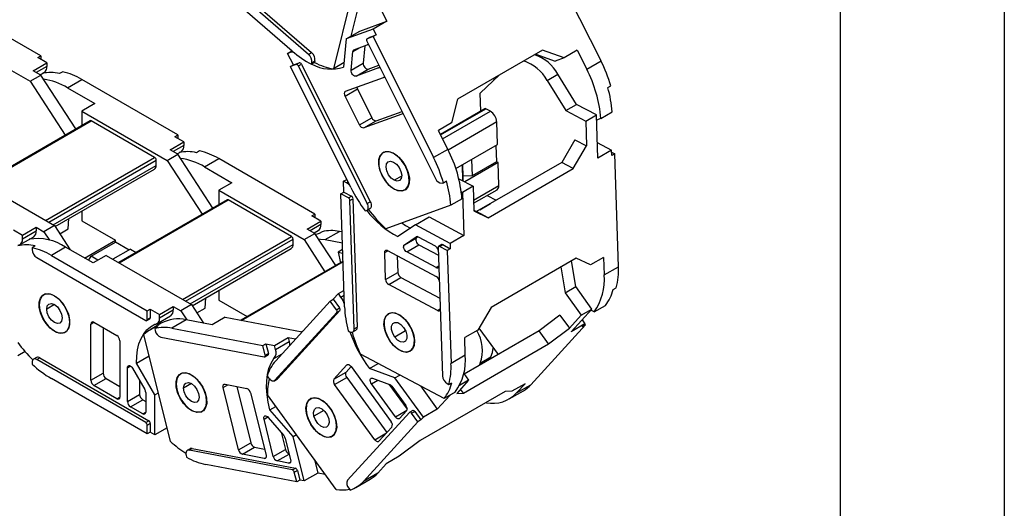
# Model space of a CAD drawing. Header units: millimetres. Extents: x 0 to 1676, y 0 to 1295.
# Tile 10 of 12: x 1448 to 1676, y 836 to 949. Entities that reach past the tile are written whole.
import ezdxf

# ---------------------------------------------------------------- set-up
doc = ezdxf.new("R2010")
doc.units = ezdxf.units.MM
doc.header["$LTSCALE"] = 6
doc.layers.add('TEXT', color=140, linetype='Continuous', lineweight=25)

msp = doc.modelspace()

# ---------------------------------------------------------------- linework, layer by layer
at = {"color": 7, "linetype": 'Continuous'}
msp.add_line((1676.41, 1295.42), (1676.41, 0.02), dxfattribs=at)
for p, q in [((1582.75, 939.8), (1568.69, 967.87)), ((1490.98, 962.97), (1515.54, 941.72)), ((1511.03, 942.08), (1489.42, 960.78)), ((1514.84, 941.31), (1490.27, 962.56)), ((1524.73, 945.56), (1527.93, 958.54)), ((1527.67, 959.69), (1533.02, 949)), ((1525.31, 957.03), (1520.62, 937.97)), ((1452.65, 940.98), (1430.38, 953.84)), ((1526.77, 946.73), (1533.02, 949)), ((1533.02, 949), (1529.84, 947.16)), ((1529.84, 947.16), (1523.59, 944.9)), ((1523.59, 944.9), (1526.77, 946.73)), ((1529.84, 947.16), (1530.51, 945.82)), ((1430.38, 946.49), (1450.18, 935.06)), ((1523.59, 944.9), (1522.97, 938.37)), ((1529.11, 945.32), (1528.41, 944.91)), ((1529.8, 945.42), (1528.43, 944.92)), ((1528.43, 944.92), (1529.14, 945.33)), ((1529.11, 945.32), (1529.14, 945.33)), ((1529.14, 945.33), (1530.51, 945.82)), ((1530.51, 945.82), (1529.8, 945.42)), ((1529.8, 945.42), (1543.86, 917.35)), ((1509.97, 941.55), (1510.98, 942.13)), ((1525.12, 941.98), (1526.55, 942.81)), ((1525.37, 942.39), (1528.44, 943.5)), ((1527.92, 943.31), (1527.53, 939.26)), ((1528.38, 944.38), (1544.35, 912.48)), ((1569.19, 942.31), (1549.39, 930.88)), ((1574.2, 940.49), (1569.19, 942.31)), ((1577.24, 942.25), (1574.2, 940.49)), ((1577.24, 942.25), (1579.43, 937.88)), ((1451.94, 940.57), (1452.65, 940.98)), ((1454.07, 939.35), (1451.94, 940.57)), ((1452.65, 940.98), (1452.65, 940.17)), ((1510.52, 941.75), (1509.97, 941.55)), ((1511.31, 938.87), (1509.97, 941.55)), ((1510.52, 941.75), (1511.06, 942.06)), ((1514.84, 941.31), (1515.54, 941.72)), ((1524.71, 937.63), (1525.12, 941.98)), ((1567.58, 941.38), (1572.11, 939.74)), ((1574.2, 940.49), (1572.11, 939.74)), ((1450.88, 937.51), (1454.07, 939.35)), ((1454.07, 938.53), (1451.59, 937.1)), ((1454.07, 939.35), (1454.07, 938.53)), ((1511.98, 938.96), (1510.6, 938.47)), ((1510.6, 938.47), (1511.31, 938.87)), ((1524.66, 910.4), (1510.6, 938.47)), ((1511.31, 938.87), (1512.68, 939.37)), ((1511.98, 938.96), (1512.68, 939.37)), ((1512.47, 938.62), (1513.18, 939.02)), ((1528.45, 906.72), (1512.47, 938.62)), ((1513.18, 939.02), (1529.15, 907.13)), ((1516.23, 939.42), (1515.52, 939.01)), ((1515.52, 939.01), (1515.61, 939.38)), ((1515.61, 939.38), (1516.32, 939.79)), ((1516.32, 939.79), (1516.23, 939.42)), ((1523.07, 939.39), (1520.62, 937.97)), ((1524.71, 937.63), (1527.53, 939.26)), ((1531.11, 938.15), (1525.86, 936.25)), ((1525.86, 936.25), (1528.68, 937.88)), ((1528.68, 937.88), (1531.18, 938.78)), ((1531.11, 938.15), (1531.22, 938.21)), ((1579.43, 937.88), (1582.75, 939.8)), ((1450.18, 935.06), (1452.65, 936.49)), ((1452.65, 936.49), (1450.88, 937.51)), ((1452.49, 936.59), (1453.49, 937.17)), ((1460.81, 924), (1452.65, 936.49)), ((1457.73, 937.26), (1457.02, 936.85)), ((1458.86, 933.56), (1462.18, 935.48)), ((1484.46, 922.62), (1462.18, 935.48)), ((1523.45, 932.74), (1532.23, 935.92)), ((1554.69, 932.32), (1559.21, 936.55)), ((1557.99, 935.4), (1557.82, 935.74)), ((1570.25, 935.27), (1572.72, 936.7)), ((1570.25, 935.27), (1574.6, 928.26)), ((1577.08, 929.69), (1572.72, 936.7)), ((1450.18, 935.06), (1458.33, 922.57)), ((1458.86, 933.56), (1465.22, 929.89)), ((1523.35, 931.65), (1526.18, 933.29)), ((1526.18, 933.29), (1529.53, 926.6)), ((1584.32, 933.59), (1585.03, 933.99)), ((1526.7, 924.97), (1523.35, 931.65)), ((1549.39, 930.88), (1548.04, 925.39)), ((1554.83, 928.16), (1554.69, 932.32)), ((1465.22, 929.89), (1462.18, 928.13)), ((1555.75, 928.7), (1545.44, 922.75)), ((1545.5, 922.63), (1555.99, 928.68)), ((1557.05, 928.12), (1555.99, 928.68)), ((1574.6, 928.26), (1577.08, 929.69)), ((1581.67, 927.25), (1577.08, 929.69)), ((1462.18, 928.13), (1462.18, 924.79)), ((1462.18, 928.13), (1481.98, 916.7)), ((1526.7, 924.97), (1529.53, 926.6)), ((1536.47, 927.46), (1527.69, 924.28)), ((1530.52, 925.91), (1536.54, 928.09)), ((1536.47, 927.46), (1536.57, 927.52)), ((1545.96, 921.71), (1557.05, 928.12)), ((1574.6, 928.26), (1579.19, 925.82)), ((1579.19, 925.82), (1581.67, 927.25)), ((1582, 917.26), (1581.67, 927.25)), ((1582.71, 926.44), (1581.71, 926.08)), ((1582.71, 926.44), (1585.33, 927.95)), ((1464.13, 925.91), (1438.92, 911.36)), ((1439.06, 911.27), (1464.38, 925.89)), ((1479.08, 917.4), (1464.38, 925.89)), ((1527.69, 924.28), (1530.52, 925.91)), ((1548.04, 925.39), (1545, 923.63)), ((1547.22, 919.18), (1558.52, 925.7)), ((1558.69, 920.38), (1558.52, 925.7)), ((1579.19, 925.82), (1579.39, 920.08)), ((1483.75, 922.21), (1484.46, 922.62)), ((1485.87, 920.99), (1483.75, 922.21)), ((1484.46, 922.62), (1484.46, 921.8)), ((1547.18, 919.27), (1545, 923.63)), ((1482.69, 919.15), (1485.87, 920.99)), ((1485.87, 920.17), (1483.4, 918.74)), ((1485.87, 920.99), (1485.87, 920.17)), ((1547.18, 919.27), (1543.86, 917.35)), ((1549.04, 914.81), (1558.69, 920.38)), ((1558.35, 920.18), (1558.48, 916.41)), ((1576.7, 921.5), (1573.63, 916.26)), ((1576.32, 914.83), (1579.39, 920.08)), ((1576.7, 921.5), (1579.39, 920.08)), ((1581.88, 920.86), (1585.18, 919.1)), ((1453.77, 902.78), (1479.08, 917.4)), ((1481.98, 916.7), (1484.46, 918.13)), ((1484.46, 918.13), (1482.69, 919.15)), ((1484.29, 918.23), (1485.29, 918.81)), ((1492.61, 905.63), (1484.46, 918.13)), ((1489.53, 918.9), (1488.83, 918.49)), ((1490.67, 915.2), (1493.99, 917.12)), ((1516.26, 904.26), (1493.99, 917.12)), ((1532.3, 918.62), (1532.16, 918.54)), ((1534.52, 918.37), (1534.54, 918.39)), ((1585.18, 919.1), (1582, 917.26)), ((1585.23, 917.85), (1585.18, 919.1)), ((1585.2, 918.65), (1585.93, 918.26)), ((1585.93, 918.26), (1585.23, 917.85)), ((1586.81, 892.05), (1585.93, 918.26)), ((1454.48, 902.37), (1479.44, 916.78)), ((1455.54, 901.76), (1479.44, 915.56)), ((1479.44, 915.56), (1479.44, 916.78)), ((1481.98, 916.7), (1490.14, 904.21)), ((1490.67, 915.2), (1497.03, 911.53)), ((1550.7, 911.95), (1550.58, 915.69)), ((1550.62, 915.71), (1550.7, 913.09)), ((1558.83, 916.22), (1551.09, 911.75)), ((1552.7, 916.92), (1552.82, 913.14)), ((1558.48, 916.41), (1552.82, 913.14)), ((1573.63, 916.26), (1553.83, 904.83)), ((1556.52, 903.4), (1576.32, 914.83)), ((1558.83, 916.22), (1558.48, 916.41)), ((1559.01, 910.89), (1558.83, 916.22)), ((1576.32, 914.83), (1573.63, 916.26)), ((1436.02, 913.03), (1455.82, 901.6)), ((1455.99, 901.34), (1479.02, 914.64)), ((1531.93, 913.19), (1531.92, 913.18)), ((1536.46, 913.09), (1534.73, 912.09)), ((1549.73, 912.47), (1553.03, 910.71)), ((1552.82, 913.14), (1550.7, 913.09)), ((1550.7, 913.09), (1550.7, 911.95)), ((1497.03, 911.53), (1493.99, 909.77)), ((1522.94, 911.87), (1523.7, 912.31)), ((1523.02, 909.37), (1522.94, 911.87)), ((1523.64, 911.49), (1522.94, 911.87)), ((1523.64, 911.49), (1524.01, 911.7)), ((1537.16, 909.88), (1537.65, 910.17)), ((1545.85, 911.44), (1546.14, 911.54)), ((1546.14, 911.54), (1546.85, 911.95)), ((1553.03, 910.71), (1550.56, 909.28)), ((1553.03, 910.71), (1553.22, 904.97)), ((1553.14, 907.5), (1559.01, 910.89)), ((1493.99, 909.77), (1493.99, 906.43)), ((1493.99, 909.77), (1513.79, 898.34)), ((1522.31, 908.96), (1523.02, 909.37)), ((1524.08, 908.02), (1522.31, 908.96)), ((1523.19, 882.76), (1522.31, 908.96)), ((1523.02, 909.37), (1524.79, 908.43)), ((1524.08, 908.02), (1524.79, 908.43)), ((1524.45, 907.42), (1525.15, 907.83)), ((1525.15, 907.83), (1526.15, 878.04)), ((1550.47, 907.83), (1547.85, 906.32)), ((1550.32, 909.41), (1550.56, 909.28)), ((1550.56, 909.28), (1550.89, 899.3)), ((1553.16, 906.78), (1558.6, 909.91)), ((1556.29, 908.58), (1558.4, 907.46)), ((1495.93, 907.55), (1470.72, 893)), ((1470.87, 892.91), (1496.18, 907.53)), ((1510.89, 899.03), (1496.18, 907.53)), ((1525.44, 877.64), (1524.45, 907.42)), ((1528.45, 906.72), (1529.15, 907.13)), ((1547.85, 906.32), (1532.79, 900.86)), ((1554.6, 905.27), (1557.07, 906.7)), ((1557.07, 906.7), (1557.07, 906.7)), ((1462.18, 904.92), (1462.18, 902.66)), ((1515.56, 903.85), (1516.26, 904.26)), ((1517.68, 902.63), (1515.56, 903.85)), ((1516.26, 904.26), (1516.26, 903.44)), ((1528, 904.98), (1528.29, 905.08)), ((1528.37, 905.12), (1529.08, 905.53)), ((1539.65, 901.75), (1542.84, 903.59)), ((1542.84, 903.59), (1550.89, 899.3)), ((1553.83, 904.83), (1553.22, 905.12)), ((1553.22, 904.97), (1556.52, 903.4)), ((1556.52, 903.4), (1553.83, 904.83)), ((1554.6, 905.27), (1554.6, 905.27)), ((1554.6, 905.27), (1554.6, 905.27)), ((1448.4, 899.35), (1451.58, 901.19)), ((1451.58, 901.19), (1451.58, 900.37)), ((1451.58, 901.19), (1453.35, 900.17)), ((1455.82, 901.6), (1453.35, 900.17)), ((1455.82, 901.6), (1459.5, 895.97)), ((1459, 900.82), (1459.19, 903.2)), ((1462.18, 902.66), (1469.96, 898.17)), ((1514.5, 900.79), (1517.68, 902.63)), ((1517.68, 901.81), (1515.2, 900.38)), ((1517.68, 902.63), (1517.68, 901.81)), ((1539.65, 901.75), (1535.59, 899.02)), ((1547.71, 897.46), (1539.65, 901.75)), ((1446.27, 900.58), (1448.4, 899.35)), ((1447.82, 897.17), (1451, 899.01)), ((1448.4, 898.54), (1451.58, 900.37)), ((1448.4, 898.54), (1448.4, 899.35)), ((1453.35, 900.17), (1454.63, 898.21)), ((1457.06, 899.7), (1459, 900.82)), ((1485.58, 884.42), (1510.89, 899.03)), ((1513.79, 898.34), (1516.26, 899.77)), ((1516.26, 899.77), (1514.5, 900.79)), ((1516.1, 899.87), (1517.1, 900.44)), ((1521.13, 892.32), (1516.26, 899.77)), ((1517.99, 900.17), (1517.28, 899.76)), ((1518.67, 898.32), (1522, 900.23)), ((1522.61, 900.12), (1522, 900.23)), ((1537.11, 897.14), (1539.82, 898.97)), ((1537.11, 897.14), (1539.93, 898.78)), ((1539.82, 898.97), (1539.86, 898.99)), ((1540.24, 898.98), (1539.93, 898.78)), ((1540.31, 898.95), (1544.26, 896.85)), ((1550.89, 899.3), (1547.71, 897.46)), ((1451.35, 896.86), (1450.64, 896.45)), ((1450.64, 896.45), (1450.64, 896.01)), ((1458.42, 896.59), (1455.1, 894.67)), ((1464.79, 892.91), (1458.42, 896.59)), ((1462.82, 894.04), (1469.96, 898.17)), ((1464.31, 894.49), (1469.96, 897.76)), ((1469.96, 897.76), (1469.96, 898.17)), ((1473.14, 895.92), (1469.96, 897.76)), ((1486.28, 884.01), (1511.24, 898.42)), ((1487.34, 883.4), (1511.24, 897.2)), ((1511.24, 897.2), (1511.24, 898.42)), ((1513.79, 898.34), (1518.65, 890.89)), ((1518.67, 898.32), (1522.69, 897.55)), ((1537.65, 895.46), (1540.48, 897.09)), ((1540.48, 897.09), (1545, 894.69)), ((1544.94, 896.52), (1545.93, 866.74)), ((1545.75, 897.17), (1545.04, 896.76)), ((1545.28, 896.75), (1545.98, 897.16)), ((1547.04, 895.81), (1545.28, 896.75)), ((1545.98, 897.16), (1547.75, 896.22)), ((1547.71, 897.46), (1547.75, 896.22)), ((1451.7, 894.18), (1477.02, 879.56)), ((1455.1, 894.67), (1477.37, 881.81)), ((1463.74, 893.52), (1464.31, 894.49)), ((1465.91, 893.56), (1464.31, 894.49)), ((1467.83, 894.67), (1464.79, 892.91)), ((1467.83, 894.67), (1487.63, 883.24)), ((1473.5, 896.12), (1469.4, 893.76)), ((1473.5, 896.12), (1474.82, 895.36)), ((1487.79, 882.98), (1510.83, 896.28)), ((1522.74, 896.03), (1521.67, 895.41)), ((1521.67, 895.41), (1522.27, 892.98)), ((1521.67, 895.41), (1522.77, 895.2)), ((1532.51, 895.33), (1533.25, 895.76)), ((1532.72, 889.09), (1532.51, 895.33)), ((1533.19, 895.79), (1544.49, 889.78)), ((1535.42, 894.6), (1535.55, 890.73)), ((1544.43, 891.86), (1537.65, 895.46)), ((1547.75, 896.22), (1547.04, 895.81)), ((1547.04, 895.81), (1547.92, 869.6)), ((1583.35, 894.21), (1580.31, 892.46)), ((1583.35, 894.21), (1583.48, 890.13)), ((1522.84, 893.31), (1499.12, 879.61)), ((1499.2, 879.6), (1522.84, 893.25)), ((1544.43, 891.86), (1545.08, 892.23)), ((1577.01, 894.03), (1557.21, 882.6)), ((1573.45, 891.98), (1574.39, 885.99)), ((1576.87, 887.42), (1575.93, 893.4)), ((1580.31, 892.46), (1577.01, 894.03)), ((1583.48, 890.13), (1586.81, 892.05)), ((1532.72, 889.09), (1535.55, 890.73)), ((1533.45, 887.89), (1536.28, 889.52)), ((1544.76, 881.87), (1533.45, 887.89)), ((1536.28, 889.52), (1545.33, 884.71)), ((1574.39, 885.99), (1576.87, 887.42)), ((1580.65, 882.22), (1576.87, 887.42)), ((1453.71, 885.74), (1453.32, 885.52)), ((1493.99, 886.56), (1493.99, 884.29)), ((1520.57, 884.48), (1521.77, 885.8)), ((1521.77, 885.8), (1523.06, 886.54)), ((1522.35, 885), (1521.77, 885.8)), ((1522.35, 885), (1523.1, 885.43)), ((1574.39, 885.99), (1578.18, 880.79)), ((1585.59, 886.77), (1586.3, 887.18)), ((1455.82, 883.27), (1454.02, 882.23)), ((1480.2, 880.99), (1483.38, 882.83)), ((1483.38, 882.83), (1483.38, 882.01)), ((1483.38, 882.83), (1485.15, 881.81)), ((1487.63, 883.24), (1485.15, 881.81)), ((1487.63, 883.24), (1490.43, 878.94)), ((1490.81, 882.46), (1491, 884.83)), ((1493.99, 884.29), (1500.61, 880.47)), ((1507.2, 870.21), (1519.86, 884.07)), ((1519.86, 884.07), (1520.57, 884.48)), ((1521.31, 882.07), (1519.86, 884.07)), ((1520.57, 884.48), (1522.02, 882.48)), ((1581.16, 881.57), (1583.77, 883.08)), ((1477.37, 881.81), (1478.08, 882.22)), ((1477.37, 879.77), (1477.37, 881.81)), ((1478.08, 882.22), (1480.2, 880.99)), ((1478.08, 882.22), (1478.08, 880.18)), ((1479.62, 878.81), (1482.8, 880.65)), ((1480.2, 880.18), (1483.38, 882.01)), ((1480.2, 880.18), (1480.2, 880.99)), ((1485.15, 881.81), (1486.54, 879.68)), ((1488.87, 881.34), (1490.81, 882.46)), ((1507.02, 865.7), (1521.4, 881.45)), ((1522.11, 881.86), (1507.73, 866.11)), ((1521.31, 882.07), (1522.02, 882.48)), ((1521.4, 881.45), (1522.11, 881.86)), ((1544.76, 881.87), (1545.41, 882.25)), ((1557.21, 882.6), (1554.14, 877.35)), ((1573.19, 880.8), (1568.36, 877.16)), ((1573.19, 880.8), (1575.4, 877.76)), ((1578.18, 880.79), (1575.4, 877.76)), ((1575.83, 876.94), (1580.65, 882.22)), ((1578.18, 880.79), (1580.65, 882.22)), ((1581.16, 881.57), (1580.41, 881.96)), ((1459.36, 879.15), (1459.38, 879.16)), ((1464.29, 878.75), (1465, 879.15)), ((1464.29, 865.68), (1464.29, 878.75)), ((1465, 879.15), (1470.3, 876.09)), ((1477.27, 879.54), (1477.98, 879.95)), ((1477.37, 879.77), (1478.08, 880.18)), ((1480.64, 878.91), (1478.02, 877.4)), ((1479.8, 878.12), (1479.1, 877.72)), ((1486.43, 879.7), (1483.1, 877.78)), ((1492.46, 878.55), (1486.43, 879.7)), ((1495.5, 880.3), (1492.46, 878.55)), ((1495.5, 880.3), (1513.32, 876.9)), ((1532.35, 878.68), (1532.34, 878.67)), ((1537.89, 879.02), (1537.91, 879.03)), ((1566.46, 864.67), (1579.12, 878.53)), ((1579.01, 878.78), (1575.83, 876.94)), ((1578.34, 879.7), (1579.01, 878.78)), ((1578.41, 878.12), (1579.01, 878.78)), ((1579.12, 878.53), (1578.41, 878.12)), ((1578.97, 878.73), (1579.12, 878.53)), ((1455.81, 877.07), (1455.84, 877.09)), ((1458.32, 876.86), (1458.61, 877.03)), ((1467.12, 877.93), (1467.12, 867.31)), ((1482.77, 851.5), (1476.61, 876.32)), ((1479.1, 877.72), (1479.22, 877.23)), ((1483.1, 877.78), (1504.23, 873.75)), ((1513.14, 876.94), (1513.57, 877.18)), ((1524.05, 877.15), (1524.42, 876.95)), ((1525.13, 876.9), (1525.84, 877.31)), ((1525.44, 877.64), (1526.15, 878.04)), ((1537.37, 877.15), (1534.86, 875.7)), ((1568.36, 877.16), (1550.97, 867.12)), ((1554.14, 877.35), (1551.1, 875.6)), ((1554.39, 877.77), (1558.84, 871.66)), ((1570.57, 874.12), (1568.36, 877.16)), ((1570.57, 874.12), (1575.4, 877.76)), ((1471.01, 874.87), (1471.01, 861.8)), ((1480.56, 875.69), (1504.56, 871.1)), ((1504.23, 873.75), (1504.93, 874.16)), ((1504.79, 871.49), (1504.23, 873.75)), ((1504.93, 874.16), (1505.5, 871.9)), ((1504.93, 874.16), (1506.95, 873.77)), ((1506.95, 873.77), (1510.13, 875.61)), ((1507.17, 872.87), (1506.95, 873.77)), ((1507.17, 872.87), (1510.35, 874.71)), ((1510.13, 875.61), (1510.35, 874.71)), ((1510.13, 875.61), (1511.8, 875.29)), ((1511.89, 875.34), (1511.8, 875.29)), ((1511.8, 875.29), (1511.82, 875.27)), ((1550.78, 862.69), (1570.57, 874.12)), ((1551.24, 871.52), (1551.1, 875.6)), ((1448.99, 872.34), (1447.33, 871.39)), ((1474.91, 869.67), (1477.84, 871.36)), ((1504.7, 871.12), (1505.41, 871.53)), ((1504.79, 871.49), (1505.5, 871.9)), ((1506.74, 870.73), (1508.71, 871.86)), ((1546.3, 861.44), (1526.89, 871.77)), ((1538.38, 872.49), (1538.88, 872.78)), ((1551.24, 871.52), (1547.92, 869.6)), ((1450.64, 869.88), (1450.64, 869.45)), ((1451.66, 870.98), (1450.95, 870.57)), ((1451.7, 870.5), (1452.41, 870.91)), ((1477.02, 855.88), (1451.7, 870.5)), ((1452.41, 870.91), (1477.73, 856.29)), ((1472.78, 868.61), (1473.48, 869.02)), ((1479.14, 862.33), (1474.91, 869.67)), ((1520.7, 865.94), (1523.71, 869.24)), ((1523.71, 869.24), (1523.89, 869.34)), ((1529.01, 868.42), (1531.01, 869.57)), ((1554.72, 869.67), (1554.42, 869.1)), ((1554.72, 869.67), (1557.2, 871.1)), ((1556.89, 870.53), (1557.2, 871.1)), ((1464.29, 865.68), (1467.12, 867.31)), ((1472.78, 860.78), (1472.78, 868.61)), ((1473.98, 868.49), (1476.81, 863.59)), ((1485.48, 867.36), (1485.13, 867.16)), ((1505.24, 866.67), (1505.55, 866.24)), ((1520.7, 865.94), (1523.53, 867.57)), ((1524.71, 868.87), (1523.53, 867.57)), ((1524.7, 868.88), (1534.01, 856.08)), ((1534.9, 866.26), (1529.01, 868.42)), ((1534.9, 866.26), (1536.02, 866.91)), ((1550.88, 867.25), (1552.01, 865.69)), ((1477.37, 853.23), (1455.1, 866.09)), ((1465, 864.46), (1467.83, 866.09)), ((1470.3, 861.39), (1465, 864.46)), ((1467.83, 866.09), (1471.01, 864.25)), ((1475.6, 865.68), (1475.6, 862.42)), ((1487.63, 864.91), (1485.82, 863.87)), ((1495, 864), (1496.12, 864.65)), ((1495.45, 864.78), (1500.47, 863.82)), ((1506.9, 865.6), (1507.61, 866.01)), ((1507.02, 865.7), (1507.73, 866.11)), ((1507.73, 866.11), (1507.61, 866.01)), ((1520.88, 864.7), (1523.71, 866.33)), ((1530.19, 851.9), (1520.88, 864.7)), ((1523.71, 866.33), (1533.01, 853.55)), ((1529.43, 864.85), (1530.93, 865.72)), ((1535.01, 857.18), (1529.43, 864.85)), ((1529.71, 866.17), (1533.64, 864.73)), ((1533.5, 864.78), (1537.73, 858.97)), ((1541.54, 857.14), (1534.9, 866.26)), ((1547.03, 864.92), (1547.41, 864.72)), ((1547.41, 864.72), (1548.12, 865.13)), ((1552.01, 865.69), (1549.24, 862.65)), ((1552.01, 865.69), (1549.9, 864.47)), ((1565.11, 864.9), (1562.07, 863.15)), ((1565.11, 864.9), (1563.14, 862.75)), ((1563.14, 862.75), (1566.46, 864.67)), ((1472.78, 860.78), (1475.6, 862.42)), ((1477.02, 862.89), (1477.02, 858.33)), ((1479.14, 862.33), (1479.96, 862.81)), ((1479.14, 853.03), (1479.14, 862.33)), ((1498.59, 849.54), (1495, 864)), ((1498.17, 864.26), (1501.42, 851.17)), ((1501.37, 862.78), (1504.96, 848.32)), ((1521.26, 840.36), (1505.28, 862.33)), ((1534.17, 864.29), (1537.42, 859.82)), ((1560.53, 863.12), (1540.73, 851.69)), ((1540.8, 864.37), (1544.72, 858.98)), ((1547.71, 862.26), (1544.72, 858.98)), ((1548.91, 862.95), (1546.3, 861.44)), ((1549.24, 862.65), (1550.78, 862.69)), ((1550.78, 862.69), (1550.11, 863.6)), ((1562.07, 863.15), (1560.53, 863.12)), ((1561.42, 861.36), (1564.74, 863.28)), ((1470.3, 861.39), (1471.01, 861.8)), ((1473.48, 859.56), (1476.31, 861.19)), ((1476.31, 861.19), (1477.02, 860.78)), ((1491.16, 860.78), (1491.2, 860.8)), ((1514.92, 861.09), (1514.86, 861.06)), ((1515.46, 861.49), (1515.3, 861.39)), ((1556.12, 860.48), (1556.08, 860.55)), ((1476.31, 857.92), (1473.48, 859.56)), ((1476.31, 857.92), (1477.02, 858.33)), ((1488.76, 858.26), (1488.82, 858.29)), ((1490.13, 858.49), (1490.48, 858.7)), ((1505.87, 858.82), (1507.26, 859.61)), ((1511.24, 852.63), (1505.87, 858.82)), ((1518.37, 858.71), (1516.09, 857.39)), ((1538.28, 858.25), (1523.9, 842.5)), ((1535.01, 857.18), (1537.69, 858.73)), ((1537.6, 858.58), (1535.99, 856.82)), ((1539.03, 858.7), (1538.32, 858.29)), ((1538.77, 858.07), (1539.48, 858.48)), ((1540.23, 856.08), (1538.77, 858.07)), ((1539.48, 858.48), (1540.93, 856.48)), ((1544.72, 858.98), (1541.54, 857.14)), ((1477.02, 855.88), (1477.73, 856.29)), ((1477.37, 855.27), (1478.08, 855.68)), ((1477.37, 853.23), (1477.37, 855.27)), ((1478.08, 855.68), (1478.08, 853.64)), ((1504.49, 856.67), (1505.38, 857.18)), ((1506.64, 848), (1504.49, 856.67)), ((1505.47, 857.09), (1509.05, 852.96)), ((1521.15, 856.42), (1521.17, 856.44)), ((1540.23, 856.08), (1527.57, 842.22)), ((1540.93, 856.48), (1540.23, 856.08)), ((1541.54, 857.14), (1540.93, 856.48)), ((1478.08, 853.64), (1477.37, 853.23)), ((1479.14, 853.03), (1478.08, 853.64)), ((1481.98, 854.67), (1479.14, 853.03)), ((1508.47, 853.63), (1509.46, 849.64)), ((1511.24, 852.63), (1512.01, 853.08)), ((1520.3, 852.73), (1520.75, 852.99)), ((1530.19, 851.9), (1532.96, 853.51)), ((1534.19, 854.84), (1531.17, 851.54)), ((1498.59, 849.54), (1501.42, 851.17)), ((1509.41, 852.28), (1510.66, 847.23)), ((1513.79, 842.33), (1511.24, 852.63)), ((1540.73, 851.69), (1535.9, 848.05)), ((1487.36, 849.82), (1486.65, 849.42)), ((1487.07, 849.47), (1487.77, 849.88)), ((1511.07, 844.89), (1487.07, 849.47)), ((1487.77, 849.88), (1511.78, 845.3)), ((1499.48, 848.51), (1502.31, 850.14)), ((1504.51, 847.55), (1499.48, 848.51)), ((1502.31, 850.14), (1504.62, 849.7)), ((1506.64, 848), (1509.46, 849.64)), ((1507.53, 846.97), (1510.32, 848.58)), ((1486.4, 848.31), (1486.52, 847.83)), ((1512.08, 842.11), (1490.96, 846.15)), ((1504.51, 847.55), (1504.96, 847.8)), ((1510.21, 846.46), (1507.53, 846.97)), ((1510.21, 846.46), (1510.66, 846.72)), ((1516.19, 847.33), (1516.97, 844.17)), ((1530.89, 844.13), (1532.86, 846.29)), ((1535.9, 848.05), (1532.86, 846.29)), ((1511.07, 844.89), (1511.78, 845.3)), ((1511.52, 844.37), (1512.23, 844.78)), ((1512.08, 842.11), (1511.52, 844.37)), ((1512.23, 844.78), (1512.79, 842.52)), ((1516.97, 844.17), (1513.79, 842.33)), ((1518.74, 843.83), (1516.97, 844.17)), ((1530.89, 844.13), (1527.57, 842.22)), ((1512.79, 842.52), (1512.08, 842.11)), ((1513.79, 842.33), (1512.79, 842.52)), ((1525.85, 840.83), (1529.17, 842.74)), ((1524.17, 840.64), (1524.48, 840.22))]:
    msp.add_line(p, q)
at = {"flags": 128}
for points in [[(1528.43, 944.92), (1528.38, 944.89), (1528.34, 944.85), (1528.32, 944.79), (1528.3, 944.72), (1528.3, 944.64), (1528.32, 944.55), (1528.34, 944.46), (1528.38, 944.38)], [(1525.86, 936.25), (1525.68, 936.23), (1525.48, 936.29), (1525.27, 936.42), (1525.07, 936.61), (1524.91, 936.85), (1524.78, 937.12), (1524.72, 937.38), (1524.71, 937.63)], [(1527.53, 939.26), (1527.54, 939.01), (1527.61, 938.75), (1527.74, 938.48), (1527.9, 938.24), (1528.1, 938.05), (1528.3, 937.92), (1528.51, 937.86), (1528.68, 937.88)], [(1523.35, 931.65), (1523.27, 931.83), (1523.22, 932.01), (1523.2, 932.18), (1523.2, 932.34), (1523.22, 932.48), (1523.28, 932.6), (1523.35, 932.69), (1523.45, 932.74)], [(1531.92, 913.18), (1531.4, 914.49), (1531.14, 915.77), (1531.17, 916.93), (1531.49, 917.86), (1532.07, 918.49), (1532.86, 918.78), (1533.79, 918.69), (1534.8, 918.24), (1535.8, 917.46), (1536.71, 916.41), (1537.46, 915.19)], [(1534.52, 918.37), (1533.53, 918.73), (1532.63, 918.73), (1531.9, 918.36), (1531.39, 917.65), (1531.14, 916.66), (1531.18, 915.48), (1531.5, 914.19), (1532.08, 912.91), (1532.86, 911.73), (1533.79, 910.75), (1534.8, 910.05)], [(1534.8, 910.05), (1535.79, 909.69), (1536.68, 909.7), (1537.42, 910.07), (1537.93, 910.78), (1538.17, 911.76), (1538.13, 912.94), (1537.81, 914.23), (1537.24, 915.52), (1536.45, 916.7), (1535.52, 917.67), (1534.52, 918.37)], [(1537.46, 915.19), (1537.98, 913.88), (1538.24, 912.59), (1538.21, 911.44), (1537.89, 910.51), (1537.32, 909.87), (1536.53, 909.59), (1535.59, 909.67), (1534.58, 910.13), (1533.58, 910.91), (1532.67, 911.95), (1531.92, 913.18)], [(1534.73, 912.09), (1534.03, 912.62), (1533.43, 913.39), (1533.02, 914.29), (1532.85, 915.17), (1532.97, 915.91), (1533.33, 916.39), (1533.9, 916.54), (1534.59, 916.33)], [(1534.59, 916.33), (1535.28, 915.81), (1535.88, 915.04), (1536.29, 914.14), (1536.46, 913.25), (1536.35, 912.52), (1535.98, 912.03), (1535.41, 911.89), (1534.73, 912.09)], [(1528.29, 905.08), (1528.44, 905.17), (1528.56, 905.3), (1528.64, 905.47), (1528.68, 905.69), (1528.68, 905.92), (1528.64, 906.18), (1528.56, 906.45), (1528.45, 906.72)], [(1529.15, 907.13), (1529.27, 906.86), (1529.35, 906.59), (1529.39, 906.33), (1529.39, 906.09), (1529.34, 905.88), (1529.26, 905.71), (1529.15, 905.58), (1529.08, 905.53)], [(1536.5, 902.21), (1537.38, 901.63), (1538.51, 900.98)], [(1517.28, 899.76), (1516.83, 899.63), (1516.45, 899.49)], [(1539.93, 898.78), (1539.82, 898.65), (1539.75, 898.45), (1539.75, 898.22), (1539.81, 897.95), (1539.92, 897.69), (1540.08, 897.44), (1540.27, 897.24), (1540.48, 897.09)], [(1517.09, 898.5), (1517.62, 898.46), (1518.67, 898.32)], [(1537.65, 895.46), (1537.45, 895.6), (1537.25, 895.81), (1537.1, 896.05), (1536.98, 896.32), (1536.92, 896.58), (1536.93, 896.82), (1536.99, 897.01), (1537.11, 897.14)], [(1545.28, 896.75), (1545.21, 896.78), (1545.14, 896.79), (1545.08, 896.78), (1545.03, 896.76), (1544.99, 896.72), (1544.96, 896.66), (1544.94, 896.6), (1544.94, 896.52)], [(1532.51, 895.33), (1532.52, 895.49), (1532.55, 895.62), (1532.61, 895.73), (1532.7, 895.81), (1532.8, 895.86), (1532.92, 895.87), (1533.05, 895.85), (1533.19, 895.79)], [(1455.81, 877.07), (1454.8, 877.82), (1453.88, 878.84), (1453.11, 880.05), (1452.56, 881.36), (1452.27, 882.65), (1452.27, 883.82), (1452.56, 884.78), (1453.11, 885.45), (1453.88, 885.78), (1454.8, 885.73), (1455.81, 885.32)], [(1459.36, 879.15), (1459.21, 880.38), (1458.79, 881.68), (1458.14, 882.94), (1457.29, 884.05), (1456.32, 884.94), (1455.32, 885.52), (1454.35, 885.75), (1453.5, 885.61), (1452.85, 885.11), (1452.43, 884.29), (1452.28, 883.23)], [(1455.81, 885.32), (1456.81, 884.57), (1457.74, 883.55), (1458.5, 882.34), (1459.05, 881.03), (1459.34, 879.74), (1459.34, 878.57), (1459.05, 877.61), (1458.5, 876.94), (1457.74, 876.61), (1456.81, 876.66), (1455.81, 877.07)], [(1452.28, 883.23), (1452.43, 881.99), (1452.85, 880.7), (1453.5, 879.44), (1454.35, 878.32), (1455.32, 877.44), (1456.32, 876.85), (1457.29, 876.62), (1458.14, 876.76), (1458.79, 877.26), (1459.21, 878.08), (1459.36, 879.15)], [(1454.02, 882.23), (1454.15, 882.94), (1454.54, 883.39), (1455.13, 883.51), (1455.82, 883.27), (1456.51, 882.71), (1457.09, 881.92), (1457.49, 881.02), (1457.62, 880.15)], [(1457.62, 880.15), (1457.49, 879.43), (1457.09, 878.98), (1456.51, 878.86), (1455.82, 879.1), (1455.13, 879.66), (1454.54, 880.45), (1454.15, 881.35), (1454.02, 882.23)], [(1532.34, 878.67), (1532.44, 879.78), (1532.83, 880.64), (1533.46, 881.19), (1534.3, 881.39), (1535.26, 881.2), (1536.28, 880.66), (1537.26, 879.81), (1538.14, 878.71), (1538.83, 877.45), (1539.29, 876.14), (1539.47, 874.88)], [(1537.89, 879.02), (1536.99, 880.06), (1536, 880.83), (1535, 881.28), (1534.07, 881.37), (1533.29, 881.09), (1532.72, 880.47), (1532.4, 879.54), (1532.37, 878.4), (1532.62, 877.13), (1533.14, 875.84), (1533.87, 874.62)], [(1474.91, 869.67), (1474.93, 871.26), (1475.11, 872.75), (1475.44, 874.12), (1475.92, 875.35), (1476.54, 876.44), (1477.28, 877.36), (1478.16, 878.11), (1479.14, 878.68)], [(1480.71, 879.43), (1480.47, 879.2), (1479.83, 878.44)], [(1539.47, 874.88), (1539.37, 873.77), (1538.98, 872.91), (1538.35, 872.36), (1537.52, 872.17), (1536.55, 872.35), (1535.54, 872.89), (1534.55, 873.74), (1533.68, 874.84), (1532.98, 876.1), (1532.52, 877.41), (1532.34, 878.67)], [(1533.87, 874.62), (1534.78, 873.58), (1535.77, 872.81), (1536.77, 872.36), (1537.69, 872.27), (1538.48, 872.55), (1539.05, 873.18), (1539.36, 874.1), (1539.4, 875.24), (1539.15, 876.51), (1538.63, 877.8), (1537.89, 879.02)], [(1534.86, 875.7), (1534.37, 876.56), (1534.11, 877.47), (1534.12, 878.28), (1534.4, 878.86), (1534.9, 879.13), (1535.56, 879.06), (1536.26, 878.64), (1536.91, 877.94)], [(1524.42, 876.95), (1524.63, 876.87), (1524.82, 876.83), (1525, 876.85), (1525.16, 876.92), (1525.28, 877.04), (1525.38, 877.2), (1525.43, 877.4), (1525.44, 877.64)], [(1536.91, 877.94), (1537.4, 877.08), (1537.66, 876.17), (1537.65, 875.37), (1537.37, 874.78), (1536.86, 874.51), (1536.21, 874.59), (1535.5, 875), (1534.86, 875.7)], [(1504.56, 871.1), (1504.63, 871.1), (1504.68, 871.11), (1504.73, 871.14), (1504.77, 871.19), (1504.79, 871.25), (1504.81, 871.32), (1504.8, 871.4), (1504.79, 871.49)], [(1557.2, 871.1), (1557.59, 872.14), (1557.74, 873.16)], [(1472.78, 868.61), (1472.81, 868.83), (1472.9, 868.99), (1473.03, 869.09), (1473.21, 869.11), (1473.41, 869.05), (1473.62, 868.92), (1473.82, 868.73), (1473.98, 868.49)], [(1505.87, 858.82), (1505.46, 860.59), (1505.19, 862.32), (1505.08, 863.99), (1505.11, 865.57), (1505.3, 867.06), (1505.64, 868.42), (1506.12, 869.65), (1506.74, 870.73)], [(1523.71, 869.24), (1523.8, 869.31), (1523.91, 869.35), (1524.03, 869.35), (1524.17, 869.32), (1524.3, 869.25), (1524.44, 869.15), (1524.57, 869.03), (1524.7, 868.88)], [(1488.76, 858.26), (1487.76, 858.63), (1486.75, 859.33), (1485.81, 860.32), (1485.02, 861.52), (1484.43, 862.82), (1484.11, 864.11), (1484.07, 865.31), (1484.32, 866.3), (1484.84, 867.01), (1485.58, 867.39), (1486.49, 867.39)], [(1491.16, 860.78), (1491.02, 862.02), (1490.6, 863.32), (1489.94, 864.57), (1489.09, 865.69), (1488.13, 866.58), (1487.12, 867.16), (1486.16, 867.39), (1485.31, 867.25), (1484.65, 866.75), (1484.23, 865.93), (1484.09, 864.87)], [(1486.49, 867.39), (1487.49, 867.02), (1488.5, 866.32), (1489.44, 865.33), (1490.24, 864.13), (1490.82, 862.83), (1491.14, 861.54), (1491.18, 860.34), (1490.93, 859.35), (1490.41, 858.64), (1489.67, 858.26), (1488.76, 858.26)], [(1484.09, 864.87), (1484.23, 863.63), (1484.65, 862.33), (1485.31, 861.08), (1486.16, 859.96), (1487.12, 859.07), (1488.13, 858.49), (1489.09, 858.26), (1489.94, 858.4), (1490.6, 858.9), (1491.02, 859.72), (1491.16, 860.78)], [(1485.82, 863.87), (1485.96, 864.58), (1486.35, 865.03), (1486.94, 865.15), (1487.63, 864.91), (1488.32, 864.35), (1488.9, 863.56), (1489.29, 862.66), (1489.43, 861.78)], [(1495, 864), (1494.97, 864.17), (1494.96, 864.34), (1494.99, 864.48), (1495.04, 864.6), (1495.11, 864.7), (1495.21, 864.76), (1495.32, 864.78), (1495.45, 864.78)], [(1505.55, 866.24), (1505.73, 866.02), (1505.93, 865.83), (1506.13, 865.68), (1506.34, 865.58), (1506.54, 865.54), (1506.72, 865.54), (1506.89, 865.59), (1507.02, 865.7)], [(1529.43, 864.85), (1529.28, 865.1), (1529.18, 865.37), (1529.13, 865.63), (1529.14, 865.86), (1529.22, 866.04), (1529.34, 866.16), (1529.51, 866.2), (1529.71, 866.17)], [(1489.43, 861.78), (1489.29, 861.07), (1488.9, 860.62), (1488.32, 860.5), (1487.63, 860.74), (1486.94, 861.3), (1486.35, 862.09), (1485.96, 862.99), (1485.82, 863.87)], [(1520.74, 852.98), (1520.05, 852.52), (1519.18, 852.42), (1518.19, 852.7), (1517.18, 853.32), (1516.21, 854.25), (1515.38, 855.4), (1514.74, 856.68), (1514.35, 857.99), (1514.23, 859.22), (1514.41, 860.27), (1514.86, 861.06)], [(1521.15, 856.42), (1520.7, 857.72), (1520.02, 858.97), (1519.15, 860.06), (1518.17, 860.91), (1517.17, 861.45), (1516.21, 861.63), (1515.39, 861.44), (1514.76, 860.9), (1514.37, 860.05), (1514.27, 858.95), (1514.45, 857.7)], [(1514.86, 861.06), (1515.56, 861.52), (1516.43, 861.62), (1517.41, 861.35), (1518.43, 860.72), (1519.39, 859.8), (1520.23, 858.65), (1520.87, 857.36), (1521.26, 856.06), (1521.37, 854.82), (1521.19, 853.77), (1520.74, 852.98)], [(1514.45, 857.7), (1514.9, 856.41), (1515.59, 855.16), (1516.45, 854.07), (1517.43, 853.22), (1518.43, 852.68), (1519.39, 852.5), (1520.21, 852.69), (1520.84, 853.23), (1521.23, 854.08), (1521.33, 855.18), (1521.15, 856.42)], [(1516.09, 857.39), (1516, 858.25), (1516.19, 858.92), (1516.62, 859.32), (1517.23, 859.37), (1517.93, 859.07), (1518.61, 858.46), (1519.16, 857.64), (1519.51, 856.74)], [(1538.77, 858.07), (1538.71, 858.15), (1538.64, 858.21), (1538.58, 858.26), (1538.51, 858.29), (1538.44, 858.31), (1538.38, 858.31), (1538.32, 858.29), (1538.28, 858.25)], [(1539.03, 858.7), (1539.03, 858.7), (1539.09, 858.72), (1539.15, 858.72), (1539.21, 858.7), (1539.28, 858.67), (1539.35, 858.62), (1539.42, 858.56), (1539.48, 858.48)], [(1504.49, 856.67), (1504.45, 856.92), (1504.47, 857.15), (1504.56, 857.32), (1504.69, 857.42), (1504.87, 857.45), (1505.07, 857.4), (1505.27, 857.28), (1505.47, 857.09)], [(1519.51, 856.74), (1519.6, 855.88), (1519.41, 855.2), (1518.98, 854.81), (1518.37, 854.76), (1517.68, 855.06), (1517, 855.67), (1516.44, 856.48), (1516.09, 857.39)], [(1535.99, 856.82), (1535.9, 856.75), (1535.8, 856.72), (1535.67, 856.71), (1535.54, 856.75), (1535.4, 856.81), (1535.26, 856.91), (1535.13, 857.04), (1535.01, 857.18)], [(1531.17, 851.54), (1531.08, 851.47), (1530.97, 851.44), (1530.85, 851.43), (1530.72, 851.47), (1530.58, 851.53), (1530.44, 851.63), (1530.31, 851.76), (1530.19, 851.9)], [(1487.07, 849.47), (1486.88, 849.48), (1486.71, 849.44), (1486.56, 849.35), (1486.45, 849.21), (1486.38, 849.03), (1486.34, 848.81), (1486.35, 848.57), (1486.4, 848.31)], [(1504.96, 848.32), (1504.99, 848.15), (1504.99, 847.99), (1504.97, 847.84), (1504.92, 847.72), (1504.85, 847.63), (1504.75, 847.57), (1504.64, 847.54), (1504.51, 847.55)], [(1510.66, 847.23), (1510.69, 847.06), (1510.69, 846.9), (1510.67, 846.75), (1510.62, 846.63), (1510.55, 846.54), (1510.45, 846.48), (1510.34, 846.45), (1510.21, 846.46)]]:
    msp.add_lwpolyline(points, dxfattribs=at)
for centre, radius, start, end in [((1525.55, 941.99), 0.438, 114.3918, 180.3074), ((1528.58, 942.97), 0.541, 59.6554, 104.8928), ((1510.97, 940.56), 1.27, 68.9234, 110.7586), ((1525.88, 958.98), 22.5, 228.692, 242.5728), ((1513.45, 939.63), 2.18, 353.272, 50.3445), ((1514.16, 940.04), 2.18, 353.272, 50.3445), ((1564.41, 932.21), 9.45, 28.3398, 72.2232), ((1452.63, 938.34), 1.45, 306.2883, 7.8112), ((1512, 938.46), 0.5, 17.851, 92.4646), ((1512.7, 938.87), 0.5, 17.851, 92.4646), ((1520.04, 946.86), 8.98, 240.3449, 289.0423), ((1522.73, 951.82), 14.01, 242.3137, 261.2989), ((1530.95, 938.52), 0.407, 293.1638, 348.2893), ((1561.77, 930.59), 9.69, 28.9107, 71.6522), ((1552.51, 923.95), 30.31, 4.7147, 27.3621), ((1552.44, 924.54), 33.93, 16.1735, 26.7196), ((1454.91, 927.74), 9.36, 76.9706, 101.848), ((1451.45, 921.43), 14.21, 58.5857, 82.6077), ((1454.27, 922.16), 15.5, 59.29, 77.1024), ((1532.37, 935.4), 0.541, 59.6554, 104.8928), ((1527.54, 933.98), 1.52, 191.2913, 207.0398), ((1558.86, 926.12), 26.54, 3.9518, 16.3354), ((1555.85, 928.48), 0.242, 56.5608, 115.1755), ((1530.48, 926.91), 1, 197.851, 272.4646), ((1536.31, 927.83), 0.407, 293.1638, 348.2893), ((1555.45, 925.49), 3.07, 3.8759, 58.7232), ((1464.23, 925.68), 0.251, 54.3824, 114.3071), ((1527.65, 925.28), 1, 197.851, 272.4646), ((1484.43, 919.97), 1.45, 306.2883, 7.8112), ((1520.26, 905.34), 30.31, 4.7147, 27.3621), ((1478.67, 916.75), 0.768, 2.6055, 57.3945), ((1486.72, 909.38), 9.36, 76.9706, 101.848), ((1483.26, 903.07), 14.21, 58.5857, 82.6077), ((1486.08, 903.8), 15.5, 59.29, 77.1024), ((1513.55, 902.09), 33.93, 16.1735, 26.7196), ((1478.46, 915.45), 0.986, 305.0133, 6.2988), ((1545.78, 912.94), 1.5, 197.851, 272.4646), ((1522.24, 908.73), 3.1, 46.6345, 63.0803), ((1556.96, 926.56), 36.12, 206.589, 216.7049), ((1521.38, 904.49), 26.54, 3.9518, 16.3354), ((1558, 910.74), 1.02, 305.8656, 8.4283), ((1523.68, 907.37), 0.767, 3.8759, 58.7232), ((1524.39, 907.78), 0.767, 3.8759, 58.7232), ((1496.04, 907.32), 0.251, 54.3824, 114.3071), ((1546.19, 919.01), 22.63, 217.9214, 242.0619), ((1554.37, 924.42), 31.95, 216.572, 227.51), ((1516.24, 901.61), 1.45, 306.2883, 7.8112), ((1450.14, 900.18), 1.45, 306.2883, 7.8112), ((1510.48, 898.39), 0.768, 2.6055, 57.3945), ((1520.14, 891.32), 9.1, 78.2476, 103.6821), ((1540.05, 898.55), 0.476, 56.2865, 118.5678), ((1449.24, 887.74), 9.36, 76.9706, 101.848), ((1447.18, 898.27), 1.24, 277.1662, 12.2078), ((1451.82, 886.53), 12.03, 56.7274, 99.0133), ((1447.19, 881.34), 15.5, 59.29, 77.1024), ((1510.26, 897.09), 0.986, 305.0133, 6.2988), ((1543.44, 895.52), 1.56, 13.4876, 58.4022), ((1545.85, 896.95), 0.242, 56.5608, 115.1755), ((1452.95, 896.12), 2.31, 182.6055, 237.3945), ((1544.68, 892.19), 0.419, 233.2079, 347.1074), ((1570.29, 891.31), 16.54, 345.5243, 2.5769), ((1537.08, 890.83), 1.53, 183.8759, 238.7232), ((1543.68, 888.45), 1.56, 13.4876, 58.4022), ((1570.7, 889.01), 12.84, 324.5677, 5.037), ((1534.25, 889.2), 1.53, 183.8759, 238.7232), ((1518.65, 882.16), 4.67, 14.3993, 37.4264), ((1575.96, 889.22), 9.94, 321.8121, 345.7038), ((1548.67, 883.79), 25.5, 182.3227, 195.0869), ((1481.95, 881.82), 1.45, 306.2883, 7.8112), ((1520.92, 881.7), 0.546, 333.2873, 43.2418), ((1521.62, 882.1), 0.546, 333.2873, 43.2418), ((1545.01, 882.21), 0.419, 233.2079, 347.1074), ((1464.72, 878.82), 0.437, 50.7967, 189.214), ((1481.57, 871.25), 7.09, 104.4258, 134.3747), ((1477.16, 879.73), 0.218, 230.7967, 9.214), ((1477.84, 880.15), 0.24, 304.0564, 7.2558), ((1478.99, 879.91), 1.24, 277.1662, 12.2078), ((1484.56, 871.8), 8.12, 76.7144, 118.9097), ((1469.47, 874.8), 1.54, 2.6055, 57.3945), ((1481.25, 868.87), 9.1, 78.2476, 103.6821), ((1481.26, 877.65), 2.09, 191.5179, 250.3509), ((1553.36, 886.9), 30.58, 199.0363, 217.2032), ((1557.18, 886.23), 33.57, 196.2562, 205.5324), ((1525.41, 877.92), 0.747, 304.8498, 9.4441), ((1546.51, 872.6), 8.72, 340.3351, 31.9654), ((1474.14, 893.82), 33.07, 215.8066, 225.0618), ((1507.19, 873.8), 3.29, 359.874, 15.9429), ((1505.2, 871.77), 0.321, 310.8371, 23.1307), ((1505.44, 872.1), 1.89, 313.4932, 24.0138), ((1538.45, 870.39), 12.84, 324.5677, 5.037), ((1451.29, 869.99), 0.655, 50.7967, 189.214), ((1467.42, 887.06), 24.32, 226.3765, 239.5525), ((1451.97, 870.29), 0.754, 54.3824, 114.3071), ((1514.26, 863.97), 9.42, 138.5294, 163.3871), ((1531.39, 868.86), 16.54, 345.5243, 2.5769), ((1468.65, 867.38), 1.54, 182.6055, 237.3945), ((1524.5, 867.08), 1.09, 153.2873, 223.2418), ((1548.23, 866.89), 2.3, 183.8759, 238.7232), ((1465.83, 865.75), 1.54, 182.6055, 237.3945), ((1521.52, 862.53), 16.24, 167.3733, 180.715), ((1521.67, 865.45), 1.09, 153.2873, 223.2418), ((1533.16, 863.61), 1.22, 34.0707, 66.8585), ((1538.49, 867.59), 9.94, 321.8121, 345.7038), ((1561.12, 869.51), 7.21, 300.1167, 317.7626), ((1477.14, 862.49), 1.54, 182.6055, 237.3945), ((1475.58, 862.84), 1.44, 1.9565, 31.1437), ((1500.01, 862.51), 1.39, 11.5179, 70.3509), ((1557.56, 868.01), 7.66, 259.181, 316.6606), ((1470.58, 861.73), 0.437, 230.7967, 9.214), ((1474.31, 860.85), 1.54, 182.6055, 237.3945), ((1536.62, 859.07), 1.09, 333.2873, 43.2418), ((1476.59, 858.26), 0.437, 230.7967, 9.214), ((1476.6, 855.24), 0.768, 2.6055, 57.3945), ((1477.31, 855.64), 0.768, 2.6055, 57.3945), ((1533.21, 855.33), 1.09, 333.2873, 43.2418), ((1507.79, 851.86), 1.67, 14.4845, 40.8914), ((1499.57, 869.69), 24.76, 227.2841, 237.7073), ((1502.78, 851.45), 1.39, 191.5179, 250.3509), ((1487.64, 849.32), 0.58, 76.7371, 118.8914), ((1499.95, 849.82), 1.39, 191.5179, 250.3509), ((1510.85, 849.93), 1.42, 191.862, 247.8101), ((1493.99, 860.87), 15.03, 240.1844, 258.366), ((1508, 848.28), 1.39, 191.5179, 250.3509), ((1510.84, 844.24), 0.695, 11.5179, 70.3509), ((1511.54, 844.64), 0.695, 11.5179, 70.3509), ((1525.57, 848.96), 7.18, 300.0764, 317.8029), ((1525.36, 841.77), 1.64, 153.2873, 223.2418), ((1522.3, 846.99), 7.11, 287.8528, 317.867), ((1522.65, 849.35), 9.1, 261.2193, 280.6679)]:
    msp.add_arc(centre, radius, start, end)
at = {"layer": 'TEXT'}
msp.add_line((1638.3, 1257.3), (1638.3, 38.1), dxfattribs=at)

doc.saveas('drawing.dxf')
